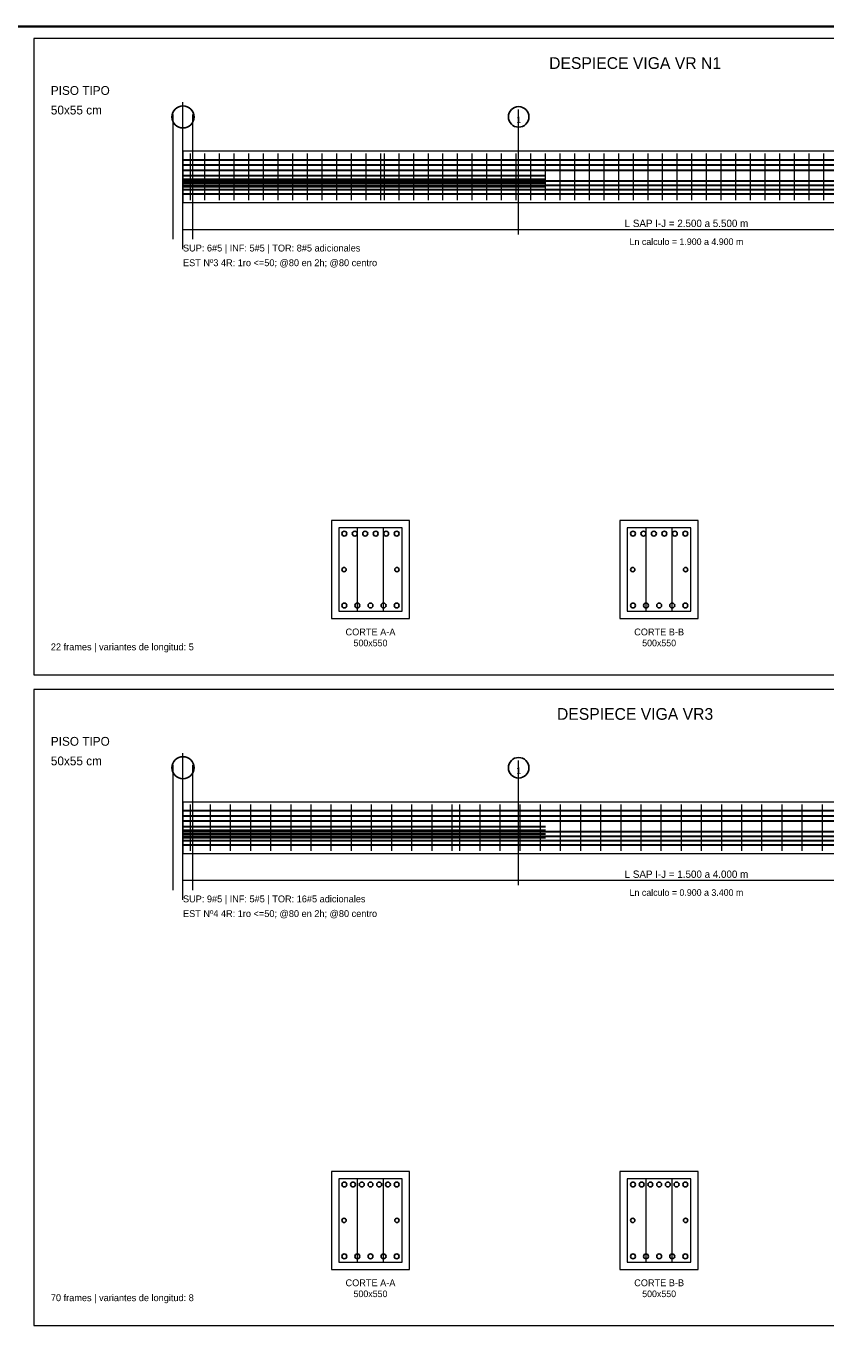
# Model space of a CAD drawing. Header units: millimetres. Extents: x 10 to 1179, y 10 to 831.
# Tile 5 of 6: x 510 to 836, y 292 to 831. Entities that reach past the tile are written whole.
import ezdxf
from ezdxf.enums import TextEntityAlignment as Align

# ---------------------------------------------------------------- set-up
doc = ezdxf.new("R2010")
doc.units = ezdxf.units.MM
for name, color, linetype in [('ACERO_ADIC', 2, 'Continuous'), ('ACERO_INF', 1, 'Continuous'), ('ACERO_SUP', 5, 'Continuous'), ('ACERO_TOR', 30, 'Continuous'), ('APOYOS', 4, 'Continuous'), ('CONTORNO', 7, 'Continuous'), ('CORTE', 7, 'Continuous'), ('COTAS', 3, 'Continuous'), ('EJES', 8, 'Continuous'), ('ESTRIBOS', 7, 'Continuous'), ('GUIA', 9, 'Continuous'), ('MARCO', 7, 'Continuous'), ('TEXTO', 7, 'Continuous'), ('TITULO', 6, 'Continuous')]:
    doc.layers.add(name, color=color, linetype=linetype)

msp = doc.modelspace()

# ---------------------------------------------------------------- linework, layer by layer
at = {"layer": 'ACERO_ADIC', "color": 2, "lineweight": 30}
for p, q in [((573.5, 770), (721.64, 770)), ((573.5, 768.5), (721.64, 768.5)), ((573.5, 767), (721.64, 767)), ((573.5, 765.5), (721.64, 765.5)), ((573.5, 504), (721.64, 504)), ((573.5, 502.5), (721.64, 502.5)), ((573.5, 501), (721.64, 501)), ((573.5, 499.5), (721.64, 499.5))]:
    msp.add_line(p, q, dxfattribs=at)
at = {"layer": 'ACERO_INF', "color": 1, "lineweight": 30}
for p, q in [((573.5, 767.9), (985, 767.9)), ((573.5, 766.1), (985, 766.1)), ((573.5, 764.3), (985, 764.3)), ((573.5, 762.5), (985, 762.5)), ((573.5, 501.9), (985, 501.9)), ((573.5, 500.1), (985, 500.1)), ((573.5, 498.3), (985, 498.3)), ((573.5, 496.5), (985, 496.5))]:
    msp.add_line(p, q, dxfattribs=at)
at = {"layer": 'ACERO_INF', "color": 1}
for centre in [(639.42, 594.3), (644.77, 594.3), (650.12, 594.3), (655.47, 594.3), (660.82, 594.3), (757.38, 594.3), (762.73, 594.3), (768.08, 594.3), (773.43, 594.3), (778.78, 594.3), (639.42, 328.3), (644.77, 328.3), (650.12, 328.3), (655.47, 328.3), (660.82, 328.3), (757.38, 328.3), (762.73, 328.3), (768.08, 328.3), (773.43, 328.3), (778.78, 328.3)]:
    msp.add_circle(centre, 1, dxfattribs=at)
at = {"layer": 'ACERO_SUP', "color": 5, "lineweight": 30}
for p, q in [((573.5, 776.5), (985, 776.5)), ((573.5, 774.4), (985, 774.4)), ((573.5, 772.3), (985, 772.3)), ((573.5, 510.5), (985, 510.5)), ((573.5, 508.4), (985, 508.4)), ((573.5, 506.3), (985, 506.3))]:
    msp.add_line(p, q, dxfattribs=at)
at = {"layer": 'ACERO_SUP', "color": 5}
for centre in [(639.42, 623.7), (643.7, 623.7), (647.98, 623.7), (652.26, 623.7), (656.54, 623.7), (660.82, 623.7), (757.38, 623.7), (761.66, 623.7), (765.94, 623.7), (770.22, 623.7), (774.5, 623.7), (778.78, 623.7), (639.42, 357.7), (642.99, 357.7), (646.55, 357.7), (650.12, 357.7), (653.69, 357.7), (657.25, 357.7), (660.82, 357.7), (757.38, 357.7), (760.95, 357.7), (764.51, 357.7), (768.08, 357.7), (771.65, 357.7), (775.21, 357.7), (778.78, 357.7)]:
    msp.add_circle(centre, 1, dxfattribs=at)
at = {"layer": 'ACERO_TOR', "color": 30}
for centre in [(639.32, 609), (660.92, 609), (757.28, 609), (778.88, 609), (639.32, 343), (660.92, 343), (757.28, 343), (778.88, 343)]:
    msp.add_circle(centre, 0.9, dxfattribs=at)
at = {"layer": 'APOYOS', "color": 4, "lineweight": 18}
for p, q in [((569.5, 744), (569.5, 795)), ((577.5, 744), (577.5, 795)), ((569.5, 478), (569.5, 529)), ((577.5, 478), (577.5, 529))]:
    msp.add_line(p, q, dxfattribs=at)
at = {"layer": 'CONTORNO', "color": 7, "lineweight": 18}
for points in [[(573.5, 759), (985, 759), (985, 780), (573.5, 780)], [(573.5, 493), (985, 493), (985, 514), (573.5, 514)]]:
    msp.add_lwpolyline(points, close=True, dxfattribs=at)
at = {"layer": 'CORTE', "color": 7, "lineweight": 20}
for points in [[(634.12, 589), (666.12, 589), (666.12, 629), (634.12, 629)], [(752.08, 589), (784.08, 589), (784.08, 629), (752.08, 629)], [(634.12, 323), (666.12, 323), (666.12, 363), (634.12, 363)], [(752.08, 323), (784.08, 323), (784.08, 363), (752.08, 363)]]:
    msp.add_lwpolyline(points, close=True, dxfattribs=at)
at = {"layer": 'COTAS', "color": 3, "lineweight": 18}
for p, q in [((573.5, 746), (573.5, 750)), ((573.5, 748), (985, 748)), ((573.5, 480), (573.5, 484)), ((573.5, 482), (985, 482))]:
    msp.add_line(p, q, dxfattribs=at)
at = {"layer": 'EJES', "color": 8, "lineweight": 9}
for p, q in [((573.5, 740), (573.5, 800)), ((710.67, 746), (710.67, 797)), ((573.5, 474), (573.5, 534)), ((710.67, 480), (710.67, 531))]:
    msp.add_line(p, q, dxfattribs=at)
at = {"layer": 'EJES', "color": 8}
for centre, radius in [((573.5, 794), 4.5), ((710.67, 794), 4.2), ((573.5, 528), 4.5), ((710.67, 528), 4.2)]:
    msp.add_circle(centre, radius, dxfattribs=at)
at = {"layer": 'ESTRIBOS', "color": 7, "lineweight": 9}
for p, q in [((576.5, 760), (576.5, 779)), ((582.49, 760), (582.49, 779)), ((588.47, 760), (588.47, 779)), ((594.46, 760), (594.46, 779)), ((600.44, 760), (600.44, 779)), ((606.43, 760), (606.43, 779)), ((612.41, 760), (612.41, 779)), ((618.4, 760), (618.4, 779)), ((624.38, 760), (624.38, 779)), ((630.37, 760), (630.37, 779)), ((636.35, 760), (636.35, 779)), ((642.34, 760), (642.34, 779)), ((648.33, 760), (648.33, 779)), ((654.31, 760), (654.31, 779)), ((655.8, 760), (655.8, 779)), ((661.79, 760), (661.79, 779)), ((667.77, 760), (667.77, 779)), ((673.76, 760), (673.76, 779)), ((679.74, 760), (679.74, 779)), ((685.73, 760), (685.73, 779)), ((691.71, 760), (691.71, 779)), ((697.7, 760), (697.7, 779)), ((703.68, 760), (703.68, 779)), ((709.67, 760), (709.67, 779)), ((715.65, 760), (715.65, 779)), ((721.64, 760), (721.64, 779)), ((727.63, 760), (727.63, 779)), ((733.61, 760), (733.61, 779)), ((739.6, 760), (739.6, 779)), ((745.58, 760), (745.58, 779)), ((751.57, 760), (751.57, 779)), ((757.55, 760), (757.55, 779)), ((763.54, 760), (763.54, 779)), ((769.52, 760), (769.52, 779)), ((775.51, 760), (775.51, 779)), ((781.49, 760), (781.49, 779)), ((787.48, 760), (787.48, 779)), ((793.47, 760), (793.47, 779)), ((799.45, 760), (799.45, 779)), ((805.44, 760), (805.44, 779)), ((811.42, 760), (811.42, 779)), ((817.41, 760), (817.41, 779)), ((823.39, 760), (823.39, 779)), ((829.38, 760), (829.38, 779)), ((835.36, 760), (835.36, 779)), ((576.5, 494), (576.5, 513)), ((584.73, 494), (584.73, 513)), ((592.96, 494), (592.96, 513)), ((601.19, 494), (601.19, 513)), ((609.42, 494), (609.42, 513)), ((617.65, 494), (617.65, 513)), ((625.88, 494), (625.88, 513)), ((634.11, 494), (634.11, 513)), ((642.34, 494), (642.34, 513)), ((650.57, 494), (650.57, 513)), ((658.8, 494), (658.8, 513)), ((667.03, 494), (667.03, 513)), ((675.26, 494), (675.26, 513)), ((683.49, 494), (683.49, 513)), ((686.66, 494), (686.66, 513)), ((694.89, 494), (694.89, 513)), ((703.12, 494), (703.12, 513)), ((711.35, 494), (711.35, 513)), ((719.58, 494), (719.58, 513)), ((727.81, 494), (727.81, 513)), ((736.04, 494), (736.04, 513)), ((744.27, 494), (744.27, 513)), ((752.5, 494), (752.5, 513)), ((760.73, 494), (760.73, 513)), ((768.96, 494), (768.96, 513)), ((777.19, 494), (777.19, 513)), ((785.42, 494), (785.42, 513)), ((793.65, 494), (793.65, 513)), ((801.88, 494), (801.88, 513)), ((810.11, 494), (810.11, 513)), ((818.34, 494), (818.34, 513)), ((826.57, 494), (826.57, 513)), ((834.8, 494), (834.8, 513))]:
    msp.add_line(p, q, dxfattribs=at)
at = {"layer": 'ESTRIBOS', "color": 7, "lineweight": 18}
for p, q in [((644.79, 592), (644.79, 626)), ((655.45, 592), (655.45, 626)), ((762.75, 592), (762.75, 626)), ((773.41, 592), (773.41, 626)), ((644.79, 326), (644.79, 360)), ((655.45, 326), (655.45, 360)), ((762.75, 326), (762.75, 360)), ((773.41, 326), (773.41, 360))]:
    msp.add_line(p, q, dxfattribs=at)
for points in [[(637.12, 592), (663.12, 592), (663.12, 626), (637.12, 626)], [(755.08, 592), (781.08, 592), (781.08, 626), (755.08, 626)], [(637.12, 326), (663.12, 326), (663.12, 360), (637.12, 360)], [(755.08, 326), (781.08, 326), (781.08, 360), (755.08, 360)]]:
    msp.add_lwpolyline(points, close=True, dxfattribs=at)
at = {"layer": 'GUIA', "color": 9, "lineweight": 9}
for points in [[(512.5, 566), (1004, 566), (1004, 826), (512.5, 826)], [(512.5, 300), (1004, 300), (1004, 560), (512.5, 560)]]:
    msp.add_lwpolyline(points, close=True, dxfattribs=at)
at = {"layer": 'MARCO', "color": 7, "lineweight": 35}
msp.add_lwpolyline([(10, 10), (1179, 10), (1179, 831), (10, 831)], close=True, dxfattribs=at)

# ---------------------------------------------------------------- texts
at = {"layer": 'COTAS', "color": 3}
for s, p in [('L SAP I-J = 2.500 a 5.500 m', (779.25, 750.5)), ('L SAP I-J = 1.500 a 4.000 m', (779.25, 484.5))]:
    msp.add_text(s, height=3, dxfattribs=at).set_placement(p, align=Align.MIDDLE_CENTER)
at = {"layer": 'EJES', "color": 8}
for s, p in [('I', (573.5, 792.85)), ('1', (710.67, 792.85)), ('I', (573.5, 526.85)), ('1', (710.67, 526.85))]:
    msp.add_text(s, height=2.6, dxfattribs=at).set_placement(p, align=Align.MIDDLE_CENTER)
at = {"layer": 'TEXTO', "color": 7}
for s, height, p in [('Ln calculo = 1.900 a 4.900 m', 2.7, (779.25, 743)), ('CORTE A-A', 2.8, (650.12, 583.5)), ('CORTE B-B', 2.8, (768.08, 583.5)), ('500x550', 2.7, (650.12, 579)), ('500x550', 2.7, (768.08, 579)), ('Ln calculo = 0.900 a 3.400 m', 2.7, (779.25, 477)), ('CORTE A-A', 2.8, (650.12, 317.5)), ('CORTE B-B', 2.8, (768.08, 317.5)), ('500x550', 2.7, (650.12, 313)), ('500x550', 2.7, (768.08, 313))]:
    msp.add_text(s, height=height, dxfattribs=at).set_placement(p, align=Align.MIDDLE_CENTER)
for s, p in [('SUP: 6#5 | INF: 5#5 | TOR: 8#5 adicionales', (573.5, 739)), ('EST Nº3 4R: 1ro <=50; @80 en 2h; @80 centro', (573.5, 733)), ('22 frames | variantes de longitud: 5', (519.5, 576)), ('SUP: 9#5 | INF: 5#5 | TOR: 16#5 adicionales', (573.5, 473)), ('EST Nº4 4R: 1ro <=50; @80 en 2h; @80 centro', (573.5, 467)), ('70 frames | variantes de longitud: 8', (519.5, 310))]:
    msp.add_text(s, height=2.8, dxfattribs=at).set_placement(p)
at = {"layer": 'TITULO', "color": 6}
for s, p in [('DESPIECE VIGA VR N1', (758.25, 816)), ('DESPIECE VIGA VR3', (758.25, 550))]:
    msp.add_text(s, height=4.8, dxfattribs=at).set_placement(p, align=Align.MIDDLE_CENTER)
for s, p in [('PISO TIPO', (519.5, 803)), ('50x55 cm', (519.5, 795)), ('PISO TIPO', (519.5, 537)), ('50x55 cm', (519.5, 529))]:
    msp.add_text(s, height=3.6, dxfattribs=at).set_placement(p)

doc.saveas('drawing.dxf')
